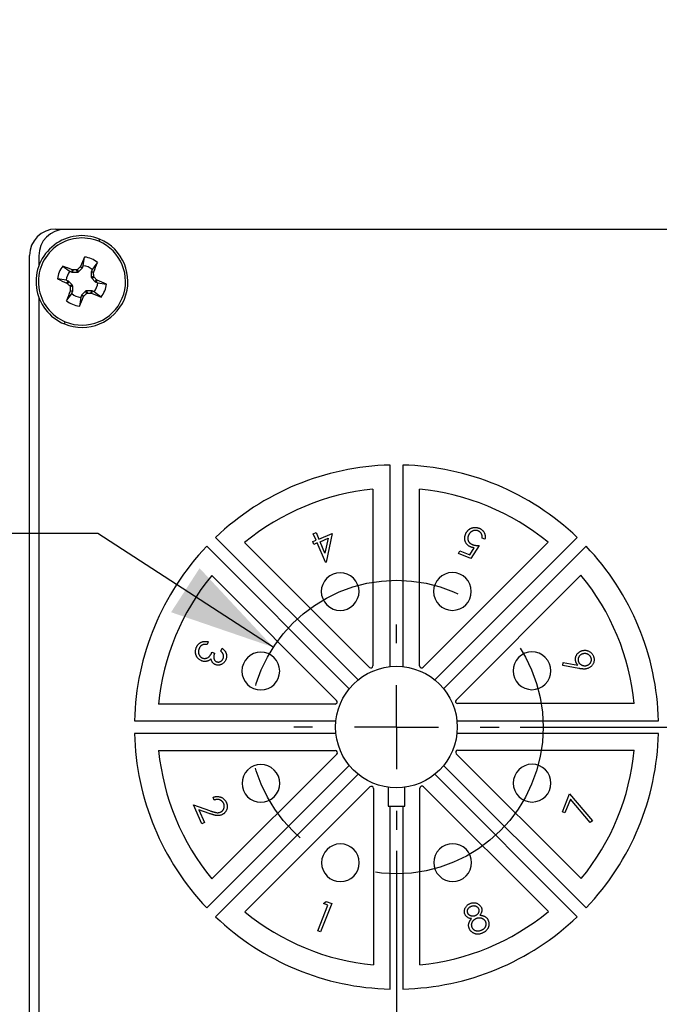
# Model space of a CAD drawing. Header units: inches. Extents: x 0.5 to 22, y 0 to 15.2.
# Tile 6 of 7: x 16.2 to 17.7, y 6.9 to 9.2. Entities that reach past the tile are written whole.
import ezdxf

# ---------------------------------------------------------------- set-up
doc = ezdxf.new("R2010")
doc.units = ezdxf.units.IN
doc.header["$MEASUREMENT"] = 0
doc.linetypes.add('SLD-Center', pattern=[1.2, 0.6, -0.2, 0.2, -0.2])
doc.linetypes.add('SLD-Solid', pattern=[0])
doc.layers.add('CENTER', color=40, linetype='SLD-Center')
doc.layers.add('DIMENSIONS', color=140, linetype='SLD-Solid', lineweight=25)
doc.styles.add('SLDTEXTSTYLE0', font='GOTHIC.TTF', dxfattribs={"width": 0.913})
doc.dimstyles.new('SLDDIMSTYLE1', dxfattribs={"dimtxt": 0.1875, "dimasz": 0.25, "dimexe": 0, "dimexo": 0.0625, "dimgap": 0.046875, "dimtad": 0, "dimtih": 1, "dimtoh": 1, "dimrnd": 1e-09, "dimdsep": 46, "dimtxsty": 'SLDTEXTSTYLE0', "dimsah": 1, "dimcen": 0.09, "dimadec": 0, "dimazin": 2, "dimtfac": 1, "dimtmove": 0, "dimatfit": 0, "dimfxl": 0, "dimfrac": 2, "dimtolj": 1, "dimtzin": 12, "dimarcsym": 0})
doc.dimstyles.new('SLDDIMSTYLE2', dxfattribs={"dimtxt": 0.1875, "dimasz": 0.25, "dimexe": 0, "dimexo": 0.0625, "dimgap": 0.046875, "dimtad": 0, "dimtih": 1, "dimtoh": 1, "dimrnd": 1e-09, "dimzin": 0, "dimdsep": 46, "dimtxsty": 'SLDTEXTSTYLE0', "dimsah": 1, "dimcen": 0, "dimadec": 0, "dimazin": 0, "dimtfac": 1, "dimtofl": 0, "dimtmove": 0, "dimatfit": 3, "dimfxl": 0, "dimfrac": 2, "dimtolj": 1, "dimtzin": 12, "dimarcsym": 0})
doc.dimstyles.new('SLDDIMSTYLE3', dxfattribs={"dimtxt": 0.1875, "dimasz": 0.25, "dimexe": 0, "dimexo": 0.0625, "dimgap": 0.046875, "dimtad": 0, "dimtih": 1, "dimtoh": 1, "dimrnd": 1e-09, "dimzin": 12, "dimdsep": 46, "dimtxsty": 'SLDTEXTSTYLE0', "dimsah": 1, "dimcen": 0.09, "dimadec": 0, "dimazin": 3, "dimtfac": 1, "dimtmove": 0, "dimatfit": 0, "dimfxl": 0, "dimfrac": 2, "dimtolj": 1, "dimtzin": 12, "dimarcsym": 0})

# ---------------------------------------------------------------- blocks, each defined once
blk = doc.blocks.new('_D_6')
at = {"layer": 'DIMENSIONS'}
for p, q in [((15.4825, 8.0458), (15.4254, 8.0458)), ((15.4254, 8.0458), (15.4254, 7.7481)), ((15.9674, 8.0458), (16.0245, 8.0458)), ((16.0245, 8.0458), (16.0245, 7.7481)), ((16.3588, 8.0182), (16.1088, 8.0182)), ((16.7774, 7.7469), (16.3588, 8.0182)), ((15.4254, 7.7481), (15.4825, 7.7481)), ((16.0245, 7.7481), (15.9674, 7.7481))]:
    blk.add_line(p, q, dxfattribs=at)
blk.add_solid([(16.7774, 7.7469), (16.6016, 7.9353), (16.5336, 7.8304)], dxfattribs=at)
at = {"layer": 'DIMENSIONS', "char_height": 0.1875, "attachment_point": 1, "style": 'SLDTEXTSTYLE0'}
for s, insert in [('%%c', (15.3411, 8.3234)), ('0.70', (15.6239, 8.3234)), ('17.8', (15.4825, 7.9876))]:
    blk.add_mtext(s, dxfattribs=dict(at, insert=insert))
blk = doc.blocks.new('_D_7')
at = {"layer": 'DIMENSIONS'}
for p, q in [((18.5801, 8.7435), (18.5801, 9.2435)), ((17.9111, 8.7435), (18.7051, 8.7435)), ((18.3377, 8.1776), (18.2806, 8.1776)), ((18.2806, 8.1776), (18.2806, 7.8799)), ((18.8226, 8.1776), (18.8797, 8.1776)), ((18.8797, 8.1776), (18.8797, 7.8799)), ((18.2806, 7.8799), (18.3377, 7.8799)), ((18.8797, 7.8799), (18.8226, 7.8799)), ((17.3661, 7.5565), (18.7051, 7.5565)), ((18.5801, 7.5565), (18.5801, 7.0565))]:
    blk.add_line(p, q, dxfattribs=at)
for points in [[(18.5801, 8.7435), (18.6426, 8.9935), (18.5176, 8.9935)], [(18.5801, 7.5565), (18.5176, 7.3065), (18.6426, 7.3065)]]:
    blk.add_solid(points, dxfattribs=at)
at = {"layer": 'DIMENSIONS', "char_height": 0.1875, "attachment_point": 1, "style": 'SLDTEXTSTYLE0'}
for s, insert in [('1.19', (18.3377, 8.4552)), ('30.1', (18.3377, 8.1194))]:
    blk.add_mtext(s, dxfattribs=dict(at, insert=insert))
blk = doc.blocks.new('_D_8')
at = {"layer": 'DIMENSIONS'}
for p, q in [((17.0711, 7.2615), (17.0711, 5.7644)), ((16.1961, 6.382), (16.1961, 5.7644)), ((16.3911, 5.917), (16.334, 5.917)), ((16.334, 5.917), (16.334, 5.6193)), ((16.876, 5.917), (16.9332, 5.917)), ((16.9332, 5.917), (16.9332, 5.6193)), ((16.1961, 5.8894), (15.6961, 5.8894)), ((17.0711, 5.8894), (17.5711, 5.8894)), ((16.334, 5.6193), (16.3911, 5.6193)), ((16.9332, 5.6193), (16.876, 5.6193))]:
    blk.add_line(p, q, dxfattribs=at)
for points in [[(16.1961, 5.8894), (15.9461, 5.9519), (15.9461, 5.8269)], [(17.0711, 5.8894), (17.3211, 5.8269), (17.3211, 5.9519)]]:
    blk.add_solid(points, dxfattribs=at)
at = {"layer": 'DIMENSIONS', "char_height": 0.1875, "attachment_point": 1, "style": 'SLDTEXTSTYLE0'}
for s, insert in [('0.88', (16.3911, 6.1946)), ('22.2', (16.3911, 5.8589))]:
    blk.add_mtext(s, dxfattribs=dict(at, insert=insert))
blk = doc.blocks.new('SW_CENTERMARKSYMBOL_0')
at = {"layer": 'CENTER', "color": 0}
for p, q in [((0, 0.2), (0, 0.245)), ((0, 0), (0, 0.1)), ((-0.2, 0), (-0.245, 0)), ((0, 0), (-0.1, 0)), ((0, 0), (0, -0.1)), ((0, 0), (0.1, 0)), ((0.2, 0), (0.245, 0)), ((0, -0.2), (0, -0.245))]:
    blk.add_line(p, q, dxfattribs=at)

msp = doc.modelspace()

# ---------------------------------------------------------------- linework, layer by layer
for p, q in [((16.2591, 8.744), (17.8831, 8.744)), ((17.8611, 8.7435), (16.2811, 8.7435)), ((16.1961, 6.432), (16.1961, 8.681)), ((16.2181, 8.6805), (16.2181, 8.6561)), ((16.2923, 8.6434), (16.2971, 8.6414)), ((16.2971, 8.6414), (16.2982, 8.647)), ((16.2996, 8.6468), (16.2984, 8.6412)), ((16.2984, 8.6412), (16.3105, 8.6412)), ((16.3105, 8.6412), (16.3081, 8.6469)), ((16.3129, 8.6422), (16.3106, 8.6479)), ((16.3129, 8.6422), (16.3214, 8.6507)), ((16.3214, 8.6507), (16.3167, 8.6539)), ((16.3174, 8.655), (16.3222, 8.6518)), ((16.3222, 8.6518), (16.3242, 8.6566)), ((16.3489, 8.6405), (16.3433, 8.6416)), ((16.3433, 8.6416), (16.3433, 8.6296)), ((16.3455, 8.6477), (16.3435, 8.643)), ((16.3435, 8.643), (16.3491, 8.6418)), ((16.2882, 8.6201), (16.2835, 8.6221)), ((16.2851, 8.6153), (16.2882, 8.6201)), ((16.2894, 8.6193), (16.2862, 8.6146)), ((16.2979, 8.6108), (16.2894, 8.6193)), ((16.3433, 8.6296), (16.349, 8.632)), ((16.3443, 8.6271), (16.35, 8.6295)), ((16.3443, 8.6271), (16.3528, 8.6186)), ((16.3528, 8.6186), (16.356, 8.6234)), ((16.3571, 8.6226), (16.3539, 8.6179)), ((16.3539, 8.6179), (16.3587, 8.6159)), ((16.2979, 8.6108), (16.2922, 8.6085)), ((16.2986, 8.595), (16.293, 8.5961)), ((16.2989, 8.6084), (16.2932, 8.606)), ((16.2933, 8.5974), (16.2989, 8.5963)), ((16.2966, 8.5902), (16.2986, 8.595)), ((16.2989, 8.5963), (16.2989, 8.6084)), ((16.3292, 8.5958), (16.3207, 8.5873)), ((16.3292, 8.5958), (16.3316, 8.5901)), ((16.3317, 8.5968), (16.3341, 8.5911)), ((16.3437, 8.5968), (16.3317, 8.5968)), ((16.3426, 8.5912), (16.3437, 8.5968)), ((16.3451, 8.5965), (16.344, 8.5909)), ((16.3499, 8.5945), (16.3451, 8.5965)), ((16.2181, 8.5818), (16.2181, 6.5311)), ((16.32, 8.5861), (16.318, 8.5814)), ((16.3247, 8.583), (16.32, 8.5861)), ((16.3207, 8.5873), (16.3255, 8.5841)), ((17.0561, 7.7007), (17.0561, 8.1813)), ((17.0861, 8.1813), (17.0861, 7.7007)), ((17.0151, 8.1237), (17.0151, 7.7023)), ((17.1261, 7.7027), (17.1261, 8.1238)), ((16.6399, 8.0089), (16.9797, 7.6691)), ((16.8728, 8.0176), (16.8795, 8.0204)), ((16.8794, 8.0021), (16.8728, 8.0176)), ((16.8795, 8.0204), (16.8861, 8.0049)), ((16.8861, 8.0049), (16.9178, 8.0185)), ((16.9178, 8.0185), (16.9033, 7.95)), ((17.1625, 7.6691), (17.5023, 8.0089)), ((17.282, 8.0044), (17.2752, 8.0071)), ((16.9585, 7.6478), (16.6187, 7.9877)), ((17.0066, 7.6988), (16.7088, 7.9965)), ((16.8714, 7.9987), (16.8794, 8.0021)), ((16.8741, 7.9923), (16.8714, 7.9987)), ((16.8821, 7.9957), (16.8741, 7.9923)), ((16.9019, 7.9494), (16.8821, 7.9957)), ((16.8888, 7.9986), (16.9083, 8.0069)), ((16.9006, 7.9709), (16.8888, 7.9986)), ((16.9083, 8.0069), (16.9006, 7.9709)), ((17.4326, 7.9972), (17.1346, 7.6992)), ((17.5235, 7.9877), (17.1837, 7.6478)), ((17.2459, 7.9672), (17.2566, 7.9842)), ((17.2681, 7.9896), (17.2485, 7.9587)), ((17.2194, 7.9704), (17.222, 7.9768)), ((17.2485, 7.9587), (17.2194, 7.9704)), ((17.222, 7.9768), (17.2459, 7.9672)), ((16.9019, 7.9494), (16.9033, 7.95)), ((16.6304, 7.918), (16.9284, 7.62)), ((17.2134, 7.621), (17.5111, 7.9188)), ((16.6224, 7.7601), (16.6197, 7.7535)), ((16.631, 7.735), (16.6372, 7.7325)), ((16.6523, 7.7375), (16.6551, 7.7444)), ((17.4677, 7.7035), (17.4689, 7.7105)), ((17.5064, 7.6962), (17.4677, 7.7035)), ((17.4689, 7.7105), (17.5038, 7.7042)), ((16.9248, 7.6115), (16.5037, 7.6115)), ((17.6383, 7.6125), (17.2169, 7.6125)), ((16.4463, 7.5715), (16.9269, 7.5715)), ((17.2153, 7.5715), (17.6959, 7.5715)), ((16.9269, 7.5415), (16.4463, 7.5415)), ((17.6959, 7.5415), (17.2153, 7.5415)), ((16.5038, 7.5005), (16.9253, 7.5005)), ((16.9288, 7.492), (16.631, 7.1942)), ((17.5118, 7.195), (17.2138, 7.4929)), ((17.2173, 7.5015), (17.6384, 7.5015)), ((16.6187, 7.1253), (16.9585, 7.4651)), ((16.9797, 7.4439), (16.6399, 7.1041)), ((17.5023, 7.1041), (17.1625, 7.4439)), ((17.1837, 7.4651), (17.5235, 7.1253)), ((16.7096, 7.1158), (17.0075, 7.4138)), ((17.0161, 7.4102), (17.0161, 6.9891)), ((17.0511, 7.4129), (17.0511, 7.3675)), ((17.0911, 7.3675), (17.0911, 7.4129)), ((17.1271, 6.9892), (17.1271, 7.4106)), ((17.1356, 7.4142), (17.4334, 7.1164)), ((17.4668, 7.3547), (17.4842, 7.3973)), ((17.4842, 7.3973), (17.5384, 7.3331)), ((16.6364, 7.3825), (16.6337, 7.3889)), ((17.4863, 7.3843), (17.4731, 7.3521)), ((17.5333, 7.3288), (17.4863, 7.3843)), ((16.6066, 7.3258), (16.5874, 7.371)), ((16.5874, 7.371), (16.6256, 7.3573)), ((16.6248, 7.3503), (16.5999, 7.3592)), ((16.5999, 7.3592), (16.613, 7.3286)), ((17.0511, 7.3675), (17.0911, 7.3675)), ((17.0561, 6.9317), (17.0561, 7.3675)), ((17.0861, 7.3675), (17.0861, 6.9317)), ((17.4731, 7.3521), (17.4668, 7.3547)), ((16.613, 7.3286), (16.6066, 7.3258)), ((17.5384, 7.3331), (17.5333, 7.3288)), ((16.8971, 7.1358), (16.9037, 7.1407)), ((16.9037, 7.1407), (16.917, 7.1354)), ((16.8833, 7.0709), (16.9076, 7.1315)), ((16.917, 7.1354), (16.89, 7.0683)), ((16.9076, 7.1315), (16.8971, 7.1358)), ((16.89, 7.0683), (16.8833, 7.0709))]:
    msp.add_line(p, q)
msp.add_circle((17.0711, 7.5565), 0.145)
for centre, radius, start, end in [((16.2811, 8.6805), 0.063, 90, 180), ((16.3211, 8.619), 0.1095, 67.4773, 247.4773), ((16.3211, 8.619), 0.1039, 67.4773, 247.4773), ((16.3211, 8.619), 0.1095, 247.4773, 67.4773), ((16.3211, 8.619), 0.1039, 247.4773, 67.4773), ((17.9255, 7.9568), 1.7531, 155.7323, 156.5308), ((16.3211, 8.619), 0.0587, 51.0636, 83.891), ((14.7204, 9.2859), 1.7515, 338.4237, 339.223), ((16.3211, 8.619), 0.0587, 141.0636, 173.891), ((15.6539, 7.0178), 1.752, 68.4237, 69.2227), ((16.3211, 8.619), 0.0378, 139.6602, 175.2945), ((16.3211, 8.619), 0.0378, 49.6602, 85.2945), ((16.9834, 10.2238), 1.7535, 245.7323, 246.5306), ((15.6598, 7.0166), 1.7509, 65.7316, 66.5312), ((17.9216, 7.9521), 1.7513, 158.4236, 159.2229), ((16.3211, 8.619), 0.0378, 319.6602, 355.2945), ((16.3211, 8.619), 0.0587, 321.0636, 353.891), ((16.3211, 8.619), 0.0587, 231.0636, 263.891), ((16.3211, 8.619), 0.0378, 229.6602, 265.2945), ((14.7156, 9.2816), 1.7542, 335.7324, 336.5304), ((16.9887, 10.2213), 1.7532, 248.424, 249.2224), ((17.0711, 7.5565), 0.625, 91.3752, 133.6248), ((17.0711, 7.5565), 0.625, 46.3752, 88.6248), ((17.0711, 7.5565), 0.57, 95.6359, 129.4628), ((17.0711, 7.5565), 0.57, 50.6359, 84.4628), ((17.0711, 7.5565), 0.625, 136.3752, 178.6248), ((17.0711, 7.5565), 0.625, 1.3752, 43.6248), ((17.0711, 7.5565), 0.57, 140.6359, 174.4628), ((16.9369, 7.8797), 0.045, 45, 225), ((17.2047, 7.8799), 0.045, 0, 180), ((17.0711, 7.5565), 0.57, 5.6359, 39.4628), ((16.9369, 7.8797), 0.045, 225, 45), ((17.2047, 7.8799), 0.045, 180, 0), ((16.7476, 7.6901), 0.045, 90, 270), ((16.7476, 7.6901), 0.045, 270, 90), ((17.3943, 7.6907), 0.045, 315, 135), ((17.0101, 7.7023), 0.005, 225, 0), ((17.1311, 7.7027), 0.005, 180, 315), ((17.3943, 7.6907), 0.045, 135, 315), ((16.9248, 7.6165), 0.005, 270, 45), ((17.2169, 7.6175), 0.005, 135, 270), ((17.0711, 7.5565), 0.625, 181.3752, 223.6248), ((17.0711, 7.5565), 0.625, 316.3752, 358.6248), ((17.0711, 7.5565), 0.57, 185.6359, 219.4628), ((16.9253, 7.4955), 0.005, 315, 90), ((17.2173, 7.4965), 0.005, 90, 225), ((17.0711, 7.5565), 0.57, 320.6359, 354.4628), ((16.7478, 7.4223), 0.045, 315, 135), ((17.3946, 7.4228), 0.045, 90, 270), ((17.3946, 7.4228), 0.045, 270, 90), ((16.7478, 7.4223), 0.045, 135, 315), ((17.0111, 7.4102), 0.005, 0, 135), ((17.1321, 7.4106), 0.005, 45, 180), ((16.9374, 7.233), 0.045, 360, 180), ((17.2053, 7.2332), 0.045, 45, 225), ((17.2053, 7.2332), 0.045, 225, 45), ((16.9374, 7.233), 0.045, 180, 360), ((17.0711, 7.5565), 0.57, 230.6359, 264.4628), ((17.0711, 7.5565), 0.57, 275.6359, 309.4628), ((17.0711, 7.5565), 0.625, 226.3752, 268.6248), ((17.0711, 7.5565), 0.625, 271.3752, 313.6248)]:
    msp.add_arc(centre, radius, start, end)
for centre, major_axis, ratio, start_param, end_param in [((16.2591, 8.681), (-0.0446, 0.0446), 0.999924, 5.497825, 7.068545), ((16.2984, 8.6447), (0.00069, 0.00345), 0.996045, 2.946, 3.337185), ((16.3105, 8.6447), (-0.00134, 0.00325), 0.995546, 2.750469, 3.532716), ((16.319, 8.6532), (-0.00292, 0.00195), 0.996045, 2.946, 3.337185), ((16.3468, 8.6416), (0.00345, -0.00069), 0.996045, 2.946, 3.337185), ((16.2869, 8.6168), (-0.00195, -0.00292), 0.996045, 2.946, 3.337185), ((16.3468, 8.6296), (0.00325, 0.00134), 0.995546, 2.750469, 3.532716), ((16.3553, 8.6211), (0.00195, 0.00292), 0.996045, 2.946, 3.337185), ((16.2954, 8.6083), (-0.00325, -0.00134), 0.995546, 2.750469, 3.532716), ((16.2954, 8.5963), (-0.00345, 0.00069), 0.996045, 2.946, 3.337185), ((16.3317, 8.5933), (0.00134, -0.00325), 0.995546, 2.750469, 3.532716), ((16.3437, 8.5933), (-0.00069, -0.00345), 0.996045, 2.946, 3.337185), ((16.3232, 8.5848), (0.00292, -0.00195), 0.996045, 2.946, 3.337185)]:
    msp.add_ellipse(centre, major_axis=major_axis, ratio=ratio, start_param=start_param, end_param=end_param)
for points, knots in [([(16.363, 8.7201), (16.363, 8.7201), (16.3628, 8.7197), (16.3621, 8.7179), (16.3615, 8.7165), (16.3609, 8.715)], [0, 0, 0, 0, 0.5, 0.5, 1, 1, 1, 1]), ([(16.3081, 8.6469), (16.3067, 8.6469), (16.3038, 8.6468), (16.301, 8.6468), (16.2996, 8.6468)], [0, 0, 0, 0, 0.5, 1, 1, 1, 1]), ([(16.3106, 8.6479), (16.3103, 8.6476), (16.31, 8.6474), (16.3096, 8.6472), (16.3093, 8.647), (16.3089, 8.6469), (16.3085, 8.6469), (16.3084, 8.6469), (16.3082, 8.6469), (16.3081, 8.6469)], [0, 0, 0, 0, 0.00002970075, 0.00002970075, 0.00002970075, 0.00005940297, 0.00005940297, 0.00005940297, 0.00006914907, 0.00006914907, 0.00006914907, 0.00006914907]), ([(16.3167, 8.6539), (16.3157, 8.6529), (16.3136, 8.6509), (16.3116, 8.6489), (16.3106, 8.6479)], [0, 0, 0, 0, 0.5, 1, 1, 1, 1]), ([(16.349, 8.632), (16.349, 8.6334), (16.3489, 8.6362), (16.3489, 8.6391), (16.3489, 8.6405)], [0, 0, 0, 0, 0.5, 1, 1, 1, 1]), ([(16.35, 8.6295), (16.3497, 8.6298), (16.3495, 8.6301), (16.3493, 8.6304), (16.3492, 8.6308), (16.349, 8.6312), (16.349, 8.6316), (16.349, 8.6317), (16.349, 8.6318), (16.349, 8.632)], [0, 0, 0, 0, 0.00002970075, 0.00002970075, 0.00002970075, 0.00005940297, 0.00005940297, 0.00005940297, 0.00006914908, 0.00006914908, 0.00006914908, 0.00006914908]), ([(16.356, 8.6234), (16.355, 8.6244), (16.353, 8.6264), (16.351, 8.6285), (16.35, 8.6295)], [0, 0, 0, 0, 0.5, 1, 1, 1, 1]), ([(16.2862, 8.6146), (16.2872, 8.6135), (16.2892, 8.6115), (16.2912, 8.6095), (16.2922, 8.6085)], [0, 0, 0, 0, 0.5, 1, 1, 1, 1]), ([(16.2922, 8.6085), (16.2925, 8.6082), (16.2927, 8.6079), (16.2928, 8.6075), (16.293, 8.6072), (16.2931, 8.6068), (16.2932, 8.6064), (16.2932, 8.6063), (16.2932, 8.6061), (16.2932, 8.606)], [0, 0, 0, 0, 0.00002970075, 0.00002970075, 0.00002970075, 0.00005940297, 0.00005940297, 0.00005940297, 0.00006914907, 0.00006914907, 0.00006914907, 0.00006914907]), ([(16.2932, 8.606), (16.2932, 8.6046), (16.2932, 8.6017), (16.2933, 8.5989), (16.2933, 8.5974)], [0, 0, 0, 0, 0.5, 1, 1, 1, 1]), ([(16.3255, 8.5841), (16.3265, 8.5851), (16.3285, 8.5871), (16.3306, 8.5891), (16.3316, 8.5901)], [0, 0, 0, 0, 0.5, 1, 1, 1, 1]), ([(16.3316, 8.5901), (16.3319, 8.5903), (16.3322, 8.5906), (16.3326, 8.5907), (16.3329, 8.5909), (16.3333, 8.591), (16.3337, 8.5911), (16.3338, 8.5911), (16.3339, 8.5911), (16.3341, 8.5911)], [0, 0, 0, 0, 0.00002970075, 0.00002970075, 0.00002970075, 0.00005940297, 0.00005940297, 0.00005940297, 0.00006914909, 0.00006914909, 0.00006914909, 0.00006914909]), ([(16.3341, 8.5911), (16.3355, 8.5911), (16.3384, 8.5911), (16.3412, 8.5911), (16.3426, 8.5912)], [0, 0, 0, 0, 0.5, 1, 1, 1, 1]), ([(16.2791, 8.5178), (16.2791, 8.5178), (16.2793, 8.5183), (16.2801, 8.5201), (16.2806, 8.5214), (16.2813, 8.523)], [0, 0, 0, 0, 0.5, 0.5, 1, 1, 1, 1]), ([(17.2359, 8.0164), (17.2361, 8.0169), (17.2366, 8.018), (17.2373, 8.0196), (17.2382, 8.021), (17.2392, 8.0224), (17.2402, 8.0238), (17.2413, 8.025), (17.2425, 8.0262), (17.2438, 8.0273), (17.2451, 8.0283), (17.2465, 8.0293), (17.2479, 8.0301), (17.2494, 8.0308), (17.2508, 8.0313), (17.2524, 8.0318), (17.2539, 8.0322), (17.2555, 8.0325), (17.2571, 8.0326), (17.2587, 8.0327), (17.2604, 8.0326), (17.262, 8.0324), (17.2637, 8.0321), (17.2654, 8.0317), (17.2671, 8.0312), (17.2682, 8.0308), (17.2688, 8.0306)], [0, 0, 0, 0, 0.0440205, 0.0873233, 0.1297731, 0.1719741, 0.213765, 0.2557835, 0.2977388, 0.3397889, 0.3818688, 0.4228577, 0.4631308, 0.5031796, 0.543061, 0.5824307, 0.622159, 0.6623728, 0.702613, 0.7433962, 0.7842053, 0.8255691, 0.8677638, 0.9107626, 0.9546263, 1, 1, 1, 1]), ([(17.2482, 7.9861), (17.2474, 7.9864), (17.246, 7.987), (17.2439, 7.9882), (17.2421, 7.9895), (17.2404, 7.9909), (17.2389, 7.9925), (17.2376, 7.9943), (17.2364, 7.9962), (17.2355, 7.9983), (17.2347, 8.0004), (17.2342, 8.0026), (17.2339, 8.0048), (17.2338, 8.0071), (17.234, 8.0094), (17.2344, 8.0117), (17.235, 8.0141), (17.2356, 8.0156), (17.2359, 8.0164)], [0, 0, 0, 0, 0.065909, 0.129539, 0.190934, 0.251326, 0.311029, 0.370728, 0.431064, 0.493024, 0.555081, 0.616474, 0.677543, 0.738854, 0.801094, 0.864822, 0.931144, 1, 1, 1, 1]), ([(17.2427, 8.0134), (17.2424, 8.0128), (17.242, 8.0117), (17.2416, 8.01), (17.2413, 8.0084), (17.2412, 8.0068), (17.2413, 8.0052), (17.2415, 8.0036), (17.2419, 8.0021), (17.2425, 8.0006), (17.2432, 7.9991), (17.2441, 7.9978), (17.2451, 7.9965), (17.2462, 7.9953), (17.2475, 7.9943), (17.249, 7.9933), (17.2505, 7.9925), (17.2517, 7.992), (17.2522, 7.9917)], [0, 0, 0, 0, 0.066966, 0.131487, 0.193796, 0.254221, 0.313499, 0.372841, 0.432307, 0.492525, 0.553114, 0.613061, 0.673538, 0.734431, 0.797222, 0.862028, 0.929048, 1, 1, 1, 1]), ([(17.2658, 8.0245), (17.2653, 8.0247), (17.2642, 8.0251), (17.2625, 8.0254), (17.2609, 8.0257), (17.2592, 8.0257), (17.2575, 8.0255), (17.2558, 8.0252), (17.2541, 8.0247), (17.2524, 8.024), (17.2508, 8.0232), (17.2493, 8.0222), (17.2479, 8.0211), (17.2466, 8.0198), (17.2454, 8.0184), (17.2444, 8.0168), (17.2434, 8.0152), (17.2429, 8.014), (17.2427, 8.0134)], [0, 0, 0, 0, 0.0610088, 0.1207994, 0.1794819, 0.2376719, 0.2965848, 0.3563405, 0.4176899, 0.4815665, 0.5459367, 0.609075, 0.6714852, 0.73464, 0.7984167, 0.8633929, 0.930561, 1, 1, 1, 1]), ([(17.2752, 8.0071), (17.2753, 8.0078), (17.2755, 8.0091), (17.2756, 8.011), (17.2754, 8.0128), (17.2751, 8.0145), (17.2746, 8.0161), (17.2738, 8.0176), (17.2729, 8.019), (17.2717, 8.0204), (17.2704, 8.0217), (17.269, 8.0228), (17.2675, 8.0237), (17.2664, 8.0242), (17.2658, 8.0245)], [0, 0, 0, 0, 0.095567, 0.18413, 0.267379, 0.345189, 0.422235, 0.49954, 0.580136, 0.663785, 0.74896, 0.832284, 0.915967, 1, 1, 1, 1]), ([(17.2688, 8.0306), (17.2694, 8.0303), (17.2707, 8.0297), (17.2726, 8.0287), (17.2743, 8.0276), (17.2758, 8.0263), (17.2772, 8.0249), (17.2785, 8.0234), (17.2796, 8.0218), (17.2806, 8.02), (17.2814, 8.0182), (17.282, 8.0163), (17.2825, 8.0144), (17.2827, 8.0125), (17.2828, 8.0105), (17.2828, 8.0085), (17.2825, 8.0064), (17.2822, 8.005), (17.282, 8.0044)], [0, 0, 0, 0, 0.06711, 0.131791, 0.195116, 0.256952, 0.317495, 0.378282, 0.439853, 0.501895, 0.563944, 0.625114, 0.686098, 0.746512, 0.807751, 0.870308, 0.934252, 1, 1, 1, 1]), ([(17.2566, 7.9842), (17.2558, 7.9843), (17.2543, 7.9844), (17.2521, 7.9848), (17.2501, 7.9854), (17.2488, 7.9858), (17.2482, 7.9861)], [0, 0, 0, 0, 0.275358, 0.53257, 0.775032, 1, 1, 1, 1]), ([(17.2522, 7.9917), (17.2528, 7.9915), (17.2538, 7.9911), (17.2555, 7.9907), (17.2573, 7.9903), (17.2592, 7.99), (17.2613, 7.9897), (17.2634, 7.9896), (17.2657, 7.9895), (17.2673, 7.9895), (17.2681, 7.9896)], [0, 0, 0, 0, 0.102164, 0.209839, 0.32409, 0.445356, 0.573201, 0.707784, 0.850297, 1, 1, 1, 1]), ([(16.5938, 7.746), (16.5941, 7.7467), (16.5947, 7.7481), (16.5958, 7.75), (16.5969, 7.7518), (16.5982, 7.7535), (16.5997, 7.7549), (16.6012, 7.7563), (16.6029, 7.7574), (16.6046, 7.7585), (16.6065, 7.7593), (16.6085, 7.76), (16.6106, 7.7605), (16.6128, 7.7608), (16.615, 7.7609), (16.6174, 7.7608), (16.6199, 7.7606), (16.6215, 7.7603), (16.6224, 7.7601)], [0, 0, 0, 0, 0.065373, 0.12848, 0.189356, 0.24879, 0.307222, 0.3652, 0.422972, 0.481302, 0.54032, 0.599832, 0.660759, 0.723489, 0.788252, 0.855453, 0.925913, 1, 1, 1, 1]), ([(16.6083, 7.7524), (16.6078, 7.7521), (16.6069, 7.7517), (16.6057, 7.7508), (16.6046, 7.7499), (16.6036, 7.7487), (16.6026, 7.7476), (16.6017, 7.7462), (16.601, 7.7448), (16.6005, 7.7438), (16.6003, 7.7433)], [0, 0, 0, 0, 0.1206243, 0.2395994, 0.359434, 0.4797976, 0.6041774, 0.7313382, 0.8629874, 1, 1, 1, 1]), ([(16.6197, 7.7535), (16.6191, 7.7536), (16.618, 7.7537), (16.6163, 7.7538), (16.6148, 7.7538), (16.6133, 7.7537), (16.6119, 7.7535), (16.6106, 7.7532), (16.6094, 7.7529), (16.6086, 7.7525), (16.6083, 7.7524)], [0, 0, 0, 0, 0.152066, 0.294833, 0.428654, 0.556516, 0.676431, 0.789291, 0.896872, 1, 1, 1, 1]), ([(16.6064, 7.7144), (16.6054, 7.7148), (16.6036, 7.7156), (16.601, 7.7173), (16.5987, 7.7194), (16.597, 7.7213), (16.5957, 7.723), (16.5949, 7.7244), (16.5942, 7.7258), (16.5935, 7.7272), (16.593, 7.7286), (16.5925, 7.7301), (16.5922, 7.7316), (16.5919, 7.7337), (16.5917, 7.7364), (16.592, 7.7396), (16.5927, 7.7428), (16.5934, 7.7449), (16.5938, 7.746)], [0, 0, 0, 0, 0.080498, 0.160561, 0.241702, 0.324983, 0.367232, 0.408822, 0.449856, 0.490556, 0.531289, 0.572266, 0.613693, 0.65539, 0.739515, 0.824173, 0.910419, 1, 1, 1, 1]), ([(16.6003, 7.7433), (16.6001, 7.7427), (16.5997, 7.7415), (16.5992, 7.7397), (16.5989, 7.738), (16.5987, 7.7363), (16.5988, 7.7346), (16.599, 7.7329), (16.5994, 7.7313), (16.6, 7.7298), (16.6006, 7.7283), (16.6015, 7.7269), (16.6024, 7.7257), (16.6034, 7.7245), (16.6045, 7.7235), (16.6057, 7.7226), (16.607, 7.7218), (16.608, 7.7214), (16.6085, 7.7212)], [0, 0, 0, 0, 0.07324, 0.143054, 0.210223, 0.275543, 0.339022, 0.401922, 0.46484, 0.528234, 0.590984, 0.651127, 0.710142, 0.767694, 0.824833, 0.88262, 0.940478, 1, 1, 1, 1]), ([(16.6085, 7.7212), (16.6091, 7.721), (16.6104, 7.7205), (16.6125, 7.7202), (16.6146, 7.7201), (16.6167, 7.7204), (16.6188, 7.721), (16.6208, 7.7218), (16.6226, 7.7229), (16.624, 7.7241), (16.6251, 7.7252), (16.6259, 7.7262), (16.6268, 7.7273), (16.6276, 7.7285), (16.6284, 7.73), (16.6293, 7.7315), (16.6302, 7.7332), (16.6308, 7.7344), (16.631, 7.735)], [0, 0, 0, 0, 0.070334, 0.140144, 0.21003, 0.282413, 0.355218, 0.42687, 0.498852, 0.571936, 0.611254, 0.65422, 0.700965, 0.752414, 0.807602, 0.867294, 0.931118, 1, 1, 1, 1]), ([(16.6372, 7.7325), (16.6369, 7.7318), (16.6364, 7.7303), (16.6358, 7.728), (16.6355, 7.7257), (16.6354, 7.7235), (16.6356, 7.7214), (16.6359, 7.7195), (16.6365, 7.7178), (16.6373, 7.7163), (16.6383, 7.715), (16.6394, 7.7139), (16.6407, 7.713), (16.6417, 7.7126), (16.6421, 7.7124)], [0, 0, 0, 0, 0.105334, 0.207, 0.305501, 0.402431, 0.494507, 0.57833, 0.655426, 0.728245, 0.797274, 0.865353, 0.931751, 1, 1, 1, 1]), ([(16.6579, 7.7204), (16.6581, 7.7211), (16.6586, 7.7225), (16.659, 7.7246), (16.6589, 7.7268), (16.6586, 7.7285), (16.6581, 7.7299), (16.6576, 7.731), (16.657, 7.732), (16.6563, 7.7331), (16.6555, 7.7342), (16.6545, 7.7353), (16.6535, 7.7364), (16.6527, 7.7371), (16.6523, 7.7375)], [0, 0, 0, 0, 0.116956, 0.227531, 0.336012, 0.445022, 0.50147, 0.561123, 0.623818, 0.690664, 0.761161, 0.835912, 0.915826, 1, 1, 1, 1]), ([(16.6551, 7.7444), (16.6557, 7.7439), (16.6569, 7.7431), (16.6585, 7.7417), (16.66, 7.7402), (16.6613, 7.7387), (16.6625, 7.7372), (16.6635, 7.7355), (16.6643, 7.7338), (16.665, 7.7321), (16.6655, 7.7303), (16.6658, 7.7285), (16.666, 7.7267), (16.666, 7.7249), (16.6659, 7.7231), (16.6655, 7.7213), (16.6651, 7.7195), (16.6646, 7.7184), (16.6644, 7.7178)], [0, 0, 0, 0, 0.073149, 0.143358, 0.210619, 0.275984, 0.339622, 0.40153, 0.46279, 0.523466, 0.583827, 0.642403, 0.701178, 0.759201, 0.817891, 0.876848, 0.937873, 1, 1, 1, 1]), ([(17.4997, 7.7104), (17.4994, 7.7111), (17.4989, 7.7124), (17.4984, 7.7144), (17.4981, 7.7164), (17.498, 7.7183), (17.4981, 7.7203), (17.4984, 7.7223), (17.4989, 7.7243), (17.4997, 7.7263), (17.5006, 7.7282), (17.5016, 7.73), (17.5029, 7.7316), (17.5043, 7.7332), (17.5058, 7.7345), (17.5075, 7.7358), (17.5094, 7.7369), (17.5107, 7.7375), (17.5114, 7.7378)], [0, 0, 0, 0, 0.06353, 0.125463, 0.185608, 0.245583, 0.305093, 0.365742, 0.427675, 0.491464, 0.555853, 0.618668, 0.6803, 0.742309, 0.804679, 0.867728, 0.932658, 1, 1, 1, 1]), ([(17.5062, 7.7113), (17.506, 7.7118), (17.5056, 7.7127), (17.5052, 7.7142), (17.505, 7.7157), (17.5049, 7.7171), (17.505, 7.7186), (17.5052, 7.72), (17.5055, 7.7215), (17.506, 7.7229), (17.5067, 7.7243), (17.5074, 7.7257), (17.5083, 7.7269), (17.5093, 7.728), (17.5104, 7.7289), (17.5115, 7.7298), (17.5128, 7.7306), (17.5138, 7.731), (17.5142, 7.7313)], [0, 0, 0, 0, 0.064522, 0.127169, 0.188393, 0.249592, 0.31008, 0.371813, 0.434003, 0.498684, 0.563154, 0.626307, 0.68798, 0.749376, 0.809868, 0.871773, 0.935011, 1, 1, 1, 1]), ([(17.5114, 7.7378), (17.5124, 7.7382), (17.5142, 7.7389), (17.5171, 7.7395), (17.52, 7.7398), (17.5229, 7.7396), (17.5258, 7.7391), (17.5285, 7.7382), (17.5311, 7.7368), (17.5336, 7.7352), (17.5358, 7.7332), (17.5378, 7.731), (17.5395, 7.7285), (17.5403, 7.7267), (17.5407, 7.7258)], [0, 0, 0, 0, 0.086517, 0.169825, 0.251519, 0.333038, 0.41423, 0.495234, 0.577087, 0.661543, 0.746738, 0.830458, 0.914452, 1, 1, 1, 1]), ([(17.5142, 7.7313), (17.5147, 7.7314), (17.5157, 7.7318), (17.5171, 7.7322), (17.5186, 7.7324), (17.52, 7.7326), (17.5215, 7.7325), (17.523, 7.7323), (17.5244, 7.7319), (17.5259, 7.7314), (17.5273, 7.7308), (17.5286, 7.73), (17.5298, 7.7292), (17.5309, 7.7282), (17.5319, 7.7271), (17.5327, 7.7259), (17.5335, 7.7246), (17.534, 7.7237), (17.5342, 7.7233)], [0, 0, 0, 0, 0.064662, 0.127444, 0.188799, 0.250131, 0.310777, 0.372556, 0.435027, 0.499847, 0.564457, 0.627747, 0.689197, 0.749862, 0.8109, 0.872572, 0.935422, 1, 1, 1, 1]), ([(17.5407, 7.7258), (17.5411, 7.7248), (17.5418, 7.723), (17.5424, 7.7202), (17.5426, 7.7173), (17.5425, 7.7145), (17.542, 7.7116), (17.5411, 7.7089), (17.5398, 7.7063), (17.5382, 7.7039), (17.5363, 7.7017), (17.5341, 7.6998), (17.5317, 7.6982), (17.5299, 7.6973), (17.529, 7.6969)], [0, 0, 0, 0, 0.084497, 0.167315, 0.24934, 0.33288, 0.415948, 0.4975, 0.579851, 0.664232, 0.748745, 0.831752, 0.915199, 1, 1, 1, 1]), ([(16.6201, 7.7139), (16.6195, 7.7138), (16.6183, 7.7134), (16.6166, 7.7131), (16.6148, 7.7129), (16.6131, 7.7129), (16.6114, 7.713), (16.6097, 7.7133), (16.608, 7.7138), (16.6069, 7.7142), (16.6064, 7.7144)], [0, 0, 0, 0, 0.130677, 0.257983, 0.382601, 0.505552, 0.627817, 0.75029, 0.874121, 1, 1, 1, 1]), ([(16.629, 7.7196), (16.6284, 7.7189), (16.6271, 7.7177), (16.6249, 7.7161), (16.6226, 7.7148), (16.6209, 7.7142), (16.6201, 7.7139)], [0, 0, 0, 0, 0.258606, 0.508549, 0.754743, 1, 1, 1, 1]), ([(16.6393, 7.7054), (16.6386, 7.7057), (16.6372, 7.7063), (16.6354, 7.7076), (16.6337, 7.709), (16.6323, 7.7107), (16.6312, 7.7126), (16.6302, 7.7147), (16.6295, 7.7171), (16.6292, 7.7187), (16.629, 7.7196)], [0, 0, 0, 0, 0.124066, 0.243977, 0.36106, 0.479505, 0.600141, 0.725702, 0.858166, 1, 1, 1, 1]), ([(16.6644, 7.7178), (16.664, 7.7169), (16.6633, 7.7152), (16.6618, 7.7129), (16.6601, 7.7108), (16.6581, 7.7089), (16.656, 7.7073), (16.6537, 7.706), (16.6513, 7.705), (16.6488, 7.7044), (16.6463, 7.7042), (16.6439, 7.7043), (16.6415, 7.7046), (16.64, 7.7052), (16.6393, 7.7054)], [0, 0, 0, 0, 0.089502, 0.177278, 0.264922, 0.353492, 0.440584, 0.524261, 0.606873, 0.689198, 0.769676, 0.847388, 0.923776, 1, 1, 1, 1]), ([(16.6421, 7.7124), (16.6425, 7.7123), (16.6432, 7.712), (16.6443, 7.7118), (16.6455, 7.7116), (16.6466, 7.7116), (16.6477, 7.7117), (16.6489, 7.712), (16.65, 7.7123), (16.6511, 7.7128), (16.6522, 7.7134), (16.6533, 7.7141), (16.6543, 7.7149), (16.6551, 7.7158), (16.6559, 7.7168), (16.6567, 7.7179), (16.6573, 7.7191), (16.6577, 7.72), (16.6579, 7.7204)], [0, 0, 0, 0, 0.059028, 0.116941, 0.173852, 0.231116, 0.288683, 0.347322, 0.408231, 0.471897, 0.536113, 0.599844, 0.663258, 0.727417, 0.792454, 0.858866, 0.928422, 1, 1, 1, 1]), ([(17.5038, 7.7042), (17.5034, 7.7047), (17.5025, 7.7057), (17.5014, 7.7072), (17.5004, 7.7088), (17.4999, 7.7099), (17.4997, 7.7104)], [0, 0, 0, 0, 0.267511, 0.523484, 0.767249, 1, 1, 1, 1]), ([(17.5262, 7.7033), (17.5257, 7.7031), (17.5247, 7.7028), (17.5233, 7.7024), (17.5218, 7.7021), (17.5203, 7.702), (17.5189, 7.7021), (17.5174, 7.7023), (17.5159, 7.7026), (17.5145, 7.7032), (17.5131, 7.7038), (17.5118, 7.7045), (17.5106, 7.7054), (17.5095, 7.7064), (17.5085, 7.7074), (17.5076, 7.7086), (17.5068, 7.7099), (17.5064, 7.7109), (17.5062, 7.7113)], [0, 0, 0, 0, 0.065095, 0.128332, 0.189657, 0.250817, 0.311895, 0.373628, 0.436413, 0.501094, 0.565566, 0.628189, 0.689862, 0.750398, 0.811305, 0.872845, 0.935561, 1, 1, 1, 1]), ([(17.5342, 7.7233), (17.5344, 7.7228), (17.5347, 7.7218), (17.5351, 7.7204), (17.5354, 7.7189), (17.5355, 7.7175), (17.5354, 7.716), (17.5352, 7.7145), (17.5348, 7.7131), (17.5343, 7.7116), (17.5337, 7.7102), (17.5329, 7.7089), (17.5321, 7.7077), (17.5311, 7.7066), (17.53, 7.7056), (17.5288, 7.7048), (17.5276, 7.704), (17.5266, 7.7035), (17.5262, 7.7033)], [0, 0, 0, 0, 0.064658, 0.127436, 0.189392, 0.250109, 0.311363, 0.372532, 0.435593, 0.500409, 0.565015, 0.627769, 0.689216, 0.749877, 0.810911, 0.87258, 0.935426, 1, 1, 1, 1]), ([(17.529, 7.6969), (17.5283, 7.6966), (17.5269, 7.6961), (17.5246, 7.6955), (17.5222, 7.6951), (17.5201, 7.6949), (17.5184, 7.6948), (17.5169, 7.6949), (17.5154, 7.695), (17.5138, 7.6951), (17.5121, 7.6953), (17.5103, 7.6955), (17.5084, 7.6958), (17.5071, 7.6961), (17.5064, 7.6962)], [0, 0, 0, 0, 0.0976, 0.198965, 0.304162, 0.415304, 0.473852, 0.536835, 0.603062, 0.673897, 0.749406, 0.828385, 0.912046, 1, 1, 1, 1]), ([(16.6337, 7.3889), (16.6345, 7.3892), (16.6361, 7.3898), (16.6386, 7.3904), (16.641, 7.3908), (16.6434, 7.3909), (16.6458, 7.3909), (16.6481, 7.3905), (16.6504, 7.39), (16.6527, 7.3892), (16.6548, 7.3882), (16.6569, 7.3871), (16.6587, 7.3857), (16.6604, 7.3842), (16.662, 7.3825), (16.6634, 7.3806), (16.6646, 7.3785), (16.6653, 7.3771), (16.6656, 7.3763)], [0, 0, 0, 0, 0.068393, 0.134652, 0.198534, 0.261335, 0.32288, 0.384209, 0.446211, 0.508925, 0.571503, 0.632449, 0.692368, 0.752179, 0.81196, 0.872865, 0.935573, 1, 1, 1, 1]), ([(16.6591, 7.374), (16.6589, 7.3745), (16.6584, 7.3755), (16.6576, 7.3769), (16.6567, 7.3782), (16.6556, 7.3794), (16.6544, 7.3804), (16.6532, 7.3814), (16.6518, 7.3821), (16.6504, 7.3828), (16.6488, 7.3833), (16.6472, 7.3837), (16.6456, 7.3839), (16.6438, 7.3839), (16.642, 7.3838), (16.6402, 7.3836), (16.6383, 7.3831), (16.637, 7.3827), (16.6364, 7.3825)], [0, 0, 0, 0, 0.062844, 0.123175, 0.182294, 0.23969, 0.297087, 0.35426, 0.412372, 0.471629, 0.532122, 0.592552, 0.654617, 0.717862, 0.783929, 0.852708, 0.924276, 1, 1, 1, 1]), ([(16.6516, 7.3537), (16.6521, 7.3539), (16.6529, 7.3544), (16.6542, 7.3551), (16.6553, 7.356), (16.6564, 7.357), (16.6573, 7.3581), (16.6581, 7.3593), (16.6589, 7.3606), (16.6595, 7.362), (16.66, 7.3635), (16.6603, 7.365), (16.6605, 7.3665), (16.6605, 7.368), (16.6604, 7.3695), (16.6602, 7.371), (16.6597, 7.3725), (16.6593, 7.3735), (16.6591, 7.374)], [0, 0, 0, 0, 0.062223, 0.122761, 0.18218, 0.24149, 0.301391, 0.361719, 0.42427, 0.48849, 0.553235, 0.616761, 0.679233, 0.741822, 0.803982, 0.867508, 0.932518, 1, 1, 1, 1]), ([(16.6656, 7.3763), (16.6659, 7.3756), (16.6665, 7.3741), (16.6671, 7.3718), (16.6676, 7.3696), (16.6677, 7.3674), (16.6677, 7.3652), (16.6673, 7.3631), (16.6668, 7.361), (16.6661, 7.3589), (16.6651, 7.357), (16.664, 7.3551), (16.6628, 7.3535), (16.6614, 7.3519), (16.6599, 7.3505), (16.6582, 7.3493), (16.6564, 7.3482), (16.6551, 7.3476), (16.6545, 7.3473)], [0, 0, 0, 0, 0.0702423, 0.1375813, 0.2026742, 0.2655974, 0.3279513, 0.3896562, 0.4521693, 0.515462, 0.5785653, 0.6397433, 0.6997208, 0.7587609, 0.8180842, 0.8773836, 0.9378383, 1, 1, 1, 1]), ([(16.6545, 7.3473), (16.6536, 7.347), (16.6517, 7.3462), (16.6487, 7.3456), (16.6457, 7.3453), (16.6432, 7.3454), (16.6411, 7.3457), (16.6393, 7.346), (16.6373, 7.3465), (16.6351, 7.347), (16.6328, 7.3477), (16.6303, 7.3484), (16.6276, 7.3494), (16.6258, 7.35), (16.6248, 7.3503)], [0, 0, 0, 0, 0.098939, 0.196629, 0.293994, 0.392918, 0.446345, 0.505545, 0.571586, 0.644092, 0.723003, 0.808812, 0.900929, 1, 1, 1, 1]), ([(16.6256, 7.3573), (16.6265, 7.3569), (16.6283, 7.3563), (16.6309, 7.3554), (16.6333, 7.3547), (16.6355, 7.354), (16.6374, 7.3535), (16.6392, 7.353), (16.6408, 7.3527), (16.6425, 7.3524), (16.6446, 7.3523), (16.647, 7.3524), (16.6494, 7.3529), (16.6509, 7.3534), (16.6516, 7.3537)], [0, 0, 0, 0, 0.110135, 0.211659, 0.304767, 0.389318, 0.464834, 0.532553, 0.591362, 0.642534, 0.734499, 0.823246, 0.91135, 1, 1, 1, 1]), ([(17.2344, 7.11), (17.2341, 7.1107), (17.2336, 7.1122), (17.2332, 7.1146), (17.2331, 7.1171), (17.2334, 7.1196), (17.234, 7.1222), (17.235, 7.1247), (17.2363, 7.127), (17.2379, 7.1293), (17.2399, 7.1313), (17.242, 7.1331), (17.2444, 7.1346), (17.2461, 7.1354), (17.247, 7.1358)], [0, 0, 0, 0, 0.074507, 0.149484, 0.227136, 0.308439, 0.391543, 0.47487, 0.558959, 0.645674, 0.733714, 0.821451, 0.90962, 1, 1, 1, 1]), ([(17.2412, 7.1127), (17.2411, 7.1131), (17.2408, 7.1139), (17.2405, 7.115), (17.2404, 7.1162), (17.2403, 7.1173), (17.2405, 7.1185), (17.2407, 7.1197), (17.2411, 7.1209), (17.2416, 7.1221), (17.2422, 7.1232), (17.2429, 7.1243), (17.2437, 7.1253), (17.2447, 7.1262), (17.2457, 7.1271), (17.2468, 7.1278), (17.2481, 7.1285), (17.2489, 7.1289), (17.2494, 7.1291)], [0, 0, 0, 0, 0.059396, 0.116933, 0.174004, 0.230628, 0.28825, 0.347425, 0.408395, 0.471355, 0.535479, 0.599486, 0.662621, 0.727489, 0.792187, 0.859183, 0.928169, 1, 1, 1, 1]), ([(17.247, 7.1358), (17.2479, 7.1361), (17.2496, 7.1368), (17.2523, 7.1373), (17.255, 7.1376), (17.2577, 7.1375), (17.2604, 7.137), (17.2629, 7.1363), (17.2653, 7.1352), (17.2675, 7.1338), (17.2695, 7.1322), (17.2712, 7.1303), (17.2726, 7.1283), (17.2733, 7.1268), (17.2736, 7.1261)], [0, 0, 0, 0, 0.089009, 0.175554, 0.261795, 0.348259, 0.434385, 0.517706, 0.600422, 0.683276, 0.765101, 0.844302, 0.922112, 1, 1, 1, 1]), ([(17.2494, 7.1291), (17.2499, 7.1293), (17.2509, 7.1297), (17.2524, 7.1301), (17.2538, 7.1304), (17.2552, 7.1306), (17.2566, 7.1306), (17.2579, 7.1304), (17.2592, 7.1301), (17.2604, 7.1297), (17.2615, 7.1291), (17.2625, 7.1285), (17.2635, 7.1279), (17.2643, 7.1271), (17.2651, 7.1263), (17.2657, 7.1254), (17.2663, 7.1245), (17.2666, 7.1239), (17.2668, 7.1235)], [0, 0, 0, 0, 0.080564, 0.156597, 0.229015, 0.298149, 0.364114, 0.427617, 0.491091, 0.553697, 0.615597, 0.674744, 0.731256, 0.786162, 0.840433, 0.893636, 0.946763, 1, 1, 1, 1]), ([(17.2668, 7.1235), (17.2669, 7.1231), (17.2673, 7.1221), (17.2676, 7.1205), (17.2676, 7.1188), (17.2675, 7.1171), (17.2672, 7.1154), (17.2666, 7.1137), (17.2658, 7.1121), (17.2648, 7.1107), (17.2636, 7.1093), (17.2622, 7.1082), (17.2607, 7.1072), (17.2597, 7.1067), (17.2591, 7.1064)], [0, 0, 0, 0, 0.07512, 0.151725, 0.231456, 0.315578, 0.400459, 0.484724, 0.569528, 0.656731, 0.743602, 0.829081, 0.91393, 1, 1, 1, 1]), ([(17.2736, 7.1261), (17.2739, 7.1253), (17.2745, 7.1239), (17.2749, 7.1215), (17.275, 7.1192), (17.2747, 7.1169), (17.274, 7.1146), (17.273, 7.1123), (17.2717, 7.11), (17.2706, 7.1086), (17.27, 7.1078)], [0, 0, 0, 0, 0.12243, 0.240337, 0.356298, 0.473076, 0.593321, 0.720166, 0.855386, 1, 1, 1, 1]), ([(17.2503, 7.0996), (17.2493, 7.0997), (17.2474, 7.0999), (17.2448, 7.1006), (17.2424, 7.1015), (17.2402, 7.1028), (17.2383, 7.1043), (17.2367, 7.106), (17.2354, 7.1079), (17.2347, 7.1093), (17.2344, 7.11)], [0, 0, 0, 0, 0.145285, 0.281031, 0.409248, 0.533318, 0.653478, 0.769249, 0.884, 1, 1, 1, 1]), ([(17.2591, 7.1064), (17.2587, 7.1063), (17.2578, 7.1059), (17.2565, 7.1056), (17.2552, 7.1054), (17.2539, 7.1053), (17.2525, 7.1053), (17.2512, 7.1055), (17.2498, 7.1058), (17.2485, 7.1062), (17.2472, 7.1068), (17.246, 7.1074), (17.2449, 7.1081), (17.244, 7.1089), (17.2431, 7.1097), (17.2424, 7.1107), (17.2417, 7.1117), (17.2414, 7.1124), (17.2412, 7.1127)], [0, 0, 0, 0, 0.06623, 0.131221, 0.195572, 0.258465, 0.322672, 0.386716, 0.452559, 0.520741, 0.587992, 0.651979, 0.712558, 0.771619, 0.829346, 0.886445, 0.942582, 1, 1, 1, 1]), ([(17.2448, 7.076), (17.2444, 7.077), (17.2437, 7.0788), (17.2432, 7.0817), (17.2431, 7.0846), (17.2434, 7.087), (17.2439, 7.0889), (17.2444, 7.0904), (17.245, 7.0918), (17.2458, 7.0934), (17.2467, 7.0949), (17.2478, 7.0965), (17.249, 7.098), (17.2498, 7.0991), (17.2503, 7.0996)], [0, 0, 0, 0, 0.116109, 0.228323, 0.339377, 0.45178, 0.509767, 0.57043, 0.633441, 0.699379, 0.76879, 0.841888, 0.918735, 1, 1, 1, 1]), ([(17.2516, 7.0786), (17.2514, 7.0791), (17.251, 7.0801), (17.2507, 7.0816), (17.2505, 7.0832), (17.2504, 7.0847), (17.2505, 7.0863), (17.2509, 7.0879), (17.2513, 7.0895), (17.2519, 7.0911), (17.2527, 7.0926), (17.2536, 7.0941), (17.2546, 7.0954), (17.2558, 7.0966), (17.2571, 7.0978), (17.2585, 7.0988), (17.2601, 7.0997), (17.2612, 7.1002), (17.2617, 7.1004)], [0, 0, 0, 0, 0.059949, 0.118539, 0.176019, 0.234105, 0.292879, 0.353043, 0.415116, 0.47981, 0.545216, 0.609201, 0.672088, 0.735252, 0.798943, 0.864147, 0.931137, 1, 1, 1, 1]), ([(17.2617, 7.1004), (17.2623, 7.1006), (17.2633, 7.101), (17.2649, 7.1014), (17.2666, 7.1017), (17.2682, 7.1019), (17.2698, 7.1018), (17.2714, 7.1016), (17.273, 7.1012), (17.2746, 7.1007), (17.2761, 7.1), (17.2775, 7.0993), (17.2788, 7.0984), (17.28, 7.0974), (17.281, 7.0964), (17.282, 7.0952), (17.2827, 7.0939), (17.2832, 7.093), (17.2834, 7.0926)], [0, 0, 0, 0, 0.067853, 0.133639, 0.19765, 0.261465, 0.324583, 0.388168, 0.452425, 0.518793, 0.584299, 0.647682, 0.708435, 0.767099, 0.825492, 0.883077, 0.941004, 1, 1, 1, 1]), ([(17.27, 7.1078), (17.2707, 7.1078), (17.272, 7.1077), (17.2738, 7.1074), (17.2756, 7.1071), (17.2773, 7.1067), (17.2789, 7.1062), (17.2803, 7.1056), (17.2817, 7.1049), (17.2833, 7.1039), (17.2852, 7.1025), (17.2872, 7.1005), (17.2888, 7.0981), (17.2896, 7.0964), (17.29, 7.0955)], [0, 0, 0, 0, 0.080599, 0.156934, 0.229694, 0.299061, 0.36486, 0.427981, 0.488004, 0.546099, 0.658516, 0.770012, 0.882842, 1, 1, 1, 1]), ([(17.2834, 7.0926), (17.2835, 7.0921), (17.2839, 7.0911), (17.2843, 7.0897), (17.2845, 7.0882), (17.2845, 7.0867), (17.2845, 7.0852), (17.2842, 7.0837), (17.2838, 7.0822), (17.2832, 7.0806), (17.2826, 7.0791), (17.2817, 7.0777), (17.2807, 7.0765), (17.2795, 7.0752), (17.2782, 7.0741), (17.2767, 7.0731), (17.2751, 7.0722), (17.2739, 7.0717), (17.2734, 7.0715)], [0, 0, 0, 0, 0.0589133, 0.1171029, 0.1742073, 0.2307364, 0.2884375, 0.3468202, 0.4070539, 0.4695031, 0.5325479, 0.5950896, 0.6576289, 0.721308, 0.7871864, 0.8548171, 0.9254341, 1, 1, 1, 1]), ([(17.29, 7.0955), (17.2903, 7.0949), (17.2907, 7.0936), (17.2913, 7.0916), (17.2916, 7.0897), (17.2918, 7.0877), (17.2918, 7.0857), (17.2916, 7.0837), (17.2912, 7.0817), (17.2908, 7.0804), (17.2906, 7.0797)], [0, 0, 0, 0, 0.1280882, 0.2537141, 0.3767354, 0.4991378, 0.622043, 0.745505, 0.8715203, 1, 1, 1, 1]), ([(17.2759, 7.0651), (17.275, 7.0647), (17.2732, 7.064), (17.2706, 7.0632), (17.268, 7.0628), (17.2655, 7.0625), (17.2631, 7.0626), (17.2607, 7.0629), (17.2585, 7.0635), (17.2564, 7.0644), (17.2544, 7.0654), (17.2525, 7.0666), (17.2508, 7.0679), (17.2492, 7.0693), (17.2479, 7.0708), (17.2467, 7.0724), (17.2456, 7.0742), (17.2451, 7.0754), (17.2448, 7.076)], [0, 0, 0, 0, 0.07927, 0.154064, 0.224821, 0.292257, 0.35708, 0.420507, 0.482614, 0.545204, 0.60671, 0.66602, 0.723554, 0.779506, 0.834635, 0.889402, 0.944498, 1, 1, 1, 1]), ([(17.2734, 7.0715), (17.2726, 7.0712), (17.2711, 7.0706), (17.2687, 7.07), (17.2665, 7.0697), (17.2643, 7.0697), (17.2622, 7.07), (17.2601, 7.0705), (17.2582, 7.0714), (17.2565, 7.0724), (17.2549, 7.0737), (17.2536, 7.0752), (17.2524, 7.0768), (17.2519, 7.078), (17.2516, 7.0786)], [0, 0, 0, 0, 0.097642, 0.189945, 0.278551, 0.364708, 0.447583, 0.528703, 0.608421, 0.688862, 0.768712, 0.845858, 0.922938, 1, 1, 1, 1]), ([(17.2906, 7.0797), (17.2903, 7.0789), (17.2898, 7.0773), (17.2885, 7.0751), (17.2871, 7.073), (17.2854, 7.0711), (17.2834, 7.0693), (17.2811, 7.0677), (17.2786, 7.0663), (17.2768, 7.0655), (17.2759, 7.0651)], [0, 0, 0, 0, 0.118928, 0.236465, 0.354271, 0.473805, 0.596729, 0.724575, 0.858116, 1, 1, 1, 1])]:
    msp.add_open_spline(points, degree=3, knots=knots)
for points in [[(16.3242, 8.6566), (16.3252, 8.6635), (16.3263, 8.6704), (16.3273, 8.6773)], [(16.358, 8.6646), (16.3538, 8.659), (16.3497, 8.6534), (16.3455, 8.6477)], [(16.2754, 8.6559), (16.2811, 8.6517), (16.2867, 8.6476), (16.2923, 8.6434)], [(16.2996, 8.6468), (16.2991, 8.6468), (16.2986, 8.6469), (16.2982, 8.647)], [(16.3174, 8.655), (16.3173, 8.6546), (16.317, 8.6542), (16.3167, 8.6539)], [(16.3489, 8.6405), (16.3489, 8.641), (16.349, 8.6414), (16.3491, 8.6418)], [(16.2835, 8.6221), (16.2765, 8.6231), (16.2696, 8.6242), (16.2627, 8.6252)], [(16.3571, 8.6226), (16.3567, 8.6228), (16.3563, 8.6231), (16.356, 8.6234)], [(16.2851, 8.6153), (16.2855, 8.6152), (16.2859, 8.6149), (16.2862, 8.6146)], [(16.2933, 8.5974), (16.2933, 8.597), (16.2932, 8.5965), (16.293, 8.5961)], [(16.3667, 8.5821), (16.3611, 8.5862), (16.3555, 8.5904), (16.3499, 8.5945)], [(16.3587, 8.6159), (16.3656, 8.6148), (16.3725, 8.6138), (16.3794, 8.6127)], [(16.2842, 8.5733), (16.2883, 8.5789), (16.2925, 8.5846), (16.2966, 8.5902)], [(16.318, 8.5814), (16.3169, 8.5744), (16.3159, 8.5675), (16.3148, 8.5606)], [(16.3247, 8.583), (16.3249, 8.5834), (16.3252, 8.5838), (16.3255, 8.5841)], [(16.3426, 8.5912), (16.3431, 8.5912), (16.3435, 8.5911), (16.344, 8.5909)]]:
    msp.add_open_spline(points, degree=3)
at = {"layer": 'CENTER'}
msp.add_circle((17.0711, 7.5565), 0.35, dxfattribs=at)

# ---------------------------------------------------------------- block references
msp.add_blockref('SW_CENTERMARKSYMBOL_0', (17.0711, 7.5565), dxfattribs=at)

# ---------------------------------------------------------------- dimensions: what is measured, and where the dimension line sits
at = {"layer": 'DIMENSIONS'}
dim = msp.add_linear_dim(base=(18.5801, 7.5565), p1=(17.8611, 8.7435), p2=(17.3161, 7.5565), angle=90, dimstyle='SLDDIMSTYLE3', dxfattribs=at)
dim.commit()
dim.dimension.update_dxf_attribs({"geometry": '_D_7', "text_midpoint": (18.5801, 8.15), "dimtype": 160})
dim = msp.add_diameter_dim_2p(p1=(17.3648, 7.3661), p2=(16.7774, 7.7469), dimstyle='SLDDIMSTYLE2', dxfattribs=at)
dim.commit()
dim.dimension.update_dxf_attribs({"geometry": '_D_6', "text_midpoint": (15.725, 8.0182), "dimtype": 163})
dim = msp.add_linear_dim(base=(17.0710842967, 5.8894020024), p1=(16.1960842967, 6.4319734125), p2=(17.0710842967, 7.3114758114), dimstyle='SLDDIMSTYLE1', dxfattribs=at)
dim.commit()
dim.dimension.update_dxf_attribs({"geometry": '_D_8', "text_midpoint": (16.6335842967, 5.8894020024), "dimtype": 160})

doc.saveas('drawing.dxf')
